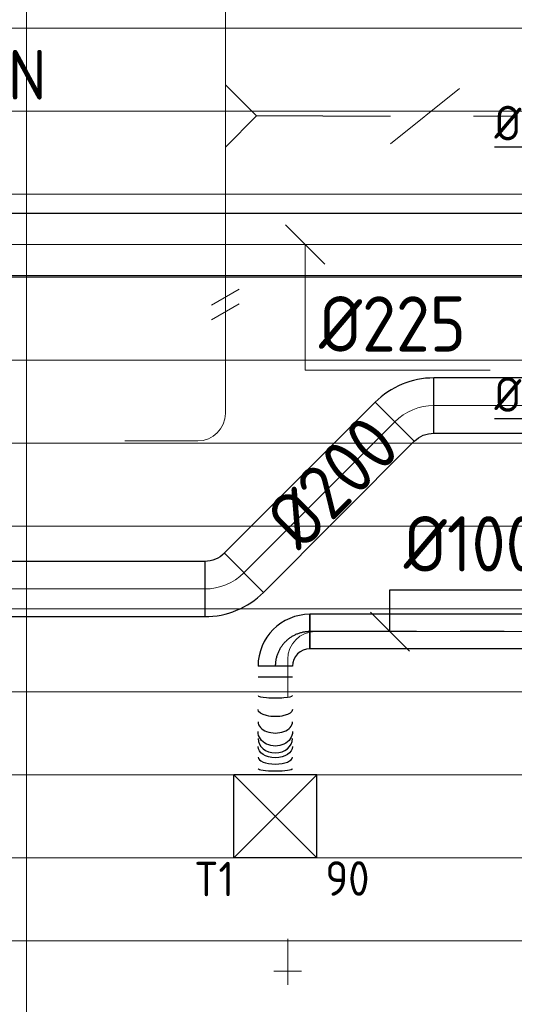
# Model space of a CAD drawing. Header units: millimetres. Extents: x -74135 to 19179, y 5032 to 51848.
# Tile 26 of 55: x -64681 to -62891, y 45819 to 49380. Entities that reach past the tile are written whole.
import ezdxf
from ezdxf.enums import TextEntityAlignment as Align

# ---------------------------------------------------------------- set-up
doc = ezdxf.new("R2010")
doc.units = ezdxf.units.MM
doc.header["$LTSCALE"] = 50
doc.linetypes.add('CENTER2', pattern=[28.575, 19.05, -3.175, 3.175, -3.175])
for name, color, linetype in [('4plfd', 254, 'Continuous'), ('WL570---_RETOUR', 100, 'Continuous'), ('WL570---_TOEVOER', 200, 'Continuous'), ('WL570---_TOEVOER_HL', 1, 'Continuous'), ('WL570---_TOEVOER_RST', 3, 'Continuous'), ('WL570---_TOEVOER_RST_HL', 1, 'Continuous'), ('WM570---_RETOUR', 2, 'Continuous'), ('WM570---_TOEVOER', 2, 'Continuous'), ('WM570---_TOEVOER_PR', 2, 'Continuous'), ('WM570---_TOEVOER_RST_PR', 1, 'Continuous')]:
    doc.layers.add(name, color=color, linetype=linetype)
for name, color, linetype, lineweight in [('WL570---_BESTAAND-HARTLIJN', 161, 'Continuous', 0), ('WL570---_BESTAAND-MAATVOERING', 161, 'Continuous', 0), ('WL570---_BESTAAND-TOEVOER', 180, 'Continuous', 0), ('WL570---_DEMONTEREN', 10, 'Continuous', 0)]:
    doc.layers.add(name, color=color, linetype=linetype, lineweight=lineweight)
doc.layers.get('WL570---_DEMONTEREN').off()
doc.styles.add('BURO-025', font='ISO96.shx', dxfattribs={"height": 125})
doc.styles.add('MAATVOERING', font='ISO')

# ---------------------------------------------------------------- blocks, each defined once
blk = doc.blocks.new('KARO')
for p, q in [((1, 0.5), (0, 0.5)), ((0, -0.5), (1, -0.5))]:
    blk.add_line(p, q)
at = {"invisible_edges": 15}
blk.add_3dface([(0, 0.5), (0, -0.5), (1, -0.5), (1, 0.5)], dxfattribs=at)
at = {"layer": 'WL570---_BESTAAND-HARTLIJN'}
blk.add_line((0, 0), (1, 0), dxfattribs=at)
blk = doc.blocks.new('OSV1251000460G')
blk.add_lwpolyline([(0, -62.5), (46.7, -50), (46.7, 50), (0, 62.5)], close=True)
at = {"layer": 'WL570---_BESTAAND-HARTLIJN'}
blk.add_line((0, 0), (46.7, 0), dxfattribs=at)
blk = doc.blocks.new('OBO10000090H')
blk.add_lwpolyline([(50, -100, 0.414214), (-100, 50), (-100, -50, -0.414214), (-50, -100)], format="xyb", close=True)
at = {"invisible_edges": 15}
for points in [[(-91.3, -50.8), (-74, 47.7), (-100, 50), (-100, -50)], [(-82.9, -53), (-48.7, 41), (-74, 47.7), (-91.3, -50.8)], [(-75, -56.7), (-25, 29.9), (-48.7, 41), (-82.9, -53)], [(-67.9, -61.7), (-3.6, 14.9), (-25, 29.9), (-75, -56.7)], [(-61.7, -67.9), (14.9, -3.6), (-3.6, 14.9), (-67.9, -61.7)], [(-56.7, -75), (29.9, -25), (14.9, -3.6), (-61.7, -67.9)], [(-53, -82.9), (41, -48.7), (29.9, -25), (-56.7, -75)], [(-50.8, -91.3), (47.7, -74), (41, -48.7), (-53, -82.9)], [(-50, -100), (50, -100), (47.7, -74), (-50.8, -91.3)]]:
    blk.add_3dface(points, dxfattribs=at)
at = {"layer": 'WL570---_BESTAAND-HARTLIJN'}
blk.add_arc((-100, -100), 100, 0, 90, dxfattribs=at)
blk = doc.blocks.new('OBO20000045H')
blk.add_lwpolyline([(100, -82.8, 0.198912), (12.1, 129.3), (-129.3, -12.1, -0.198912), (-100, -82.8)], format="xyb", close=True)
at = {"invisible_edges": 15}
for points in [[(-123.4, -18.6), (29.8, 110), (12.1, 129.3), (-129.3, -12.1)], [(-118.1, -25.5), (45.7, 89.2), (29.8, 110), (-123.4, -18.6)], [(-113.4, -32.8), (59.8, 67.2), (45.7, 89.2), (-118.1, -25.5)], [(-109.4, -40.6), (71.9, 43.9), (59.8, 67.2), (-113.4, -32.8)], [(-106, -48.6), (81.9, 19.8), (71.9, 43.9), (-109.4, -40.6)], [(-103.4, -57), (89.8, -5.2), (81.9, 19.8), (-106, -48.6)], [(-101.5, -65.5), (95.4, -30.7), (89.8, -5.2), (-103.4, -57)], [(-100.4, -74.1), (98.9, -56.7), (95.4, -30.7), (-101.5, -65.5)], [(-100, -82.8), (100, -82.8), (98.9, -56.7), (-100.4, -74.1)]]:
    blk.add_3dface(points, dxfattribs=at)
at = {"layer": 'WL570---_BESTAAND-HARTLIJN'}
blk.add_arc((-200, -82.8), 200, 0, 45, dxfattribs=at)
blk = doc.blocks.new('MVLINE')
blk.add_line((35.4, -35.4), (-35.4, 35.4))
blk = doc.blocks.new('OTS12512512500H')
blk.add_lwpolyline([(-112.5, -62.5), (112.5, -62.5), (112.5, 62.5), (62.5, 112.5), (-62.5, 112.5), (-112.5, 62.5)], close=True)
at = {"layer": 'WL570---_BESTAAND-HARTLIJN'}
blk.add_line((-112.5, 0), (112.5, 0), dxfattribs=at)
at = {"layer": 'WL570---_BESTAAND-TOEVOER'}
blk.add_lwpolyline([(-112.5, 0), (0, 112.5), (112.5, 0)], dxfattribs=at)
blk = doc.blocks.new('OSV1251000460K')
blk.add_lwpolyline([(-46.7, -62.5), (0, -50), (0, 50), (-46.7, 62.5)], close=True)
at = {"layer": 'WL570---_BESTAAND-HARTLIJN'}
blk.add_line((-46.7, 0), (0, 0), dxfattribs=at)
blk = doc.blocks.new('VBX1001000010025000')
blk.add_lwpolyline([(50, -100), (300, -100), (300, 100), (50, 100)], close=True)
for points in [[(50, 50), (0, 50), (0, -50), (50, -50)], [(300, -50), (350, -50), (350, 50), (300, 50)]]:
    blk.add_lwpolyline(points)
at = {"layer": 'WL570---_BESTAAND-HARTLIJN'}
blk.add_line((300, 0), (350, 0), dxfattribs=at)
at = {"layer": 'WL570---_BESTAAND-TOEVOER'}
blk.add_line((50, -100), (300, 100), dxfattribs=at)
blk = doc.blocks.new('OBO10000090ZE')
blk.add_lwpolyline([(-50, 0), (50, 0), (50, 100, 1), (-50, 100)], format="xyb", close=True)
at = {"layer": 'WL570---_BESTAAND-HARTLIJN'}
for points in [[(0, 0), (0, 150)], [(-50, 100), (50, 100)]]:
    blk.add_lwpolyline(points, dxfattribs=at)
blk = doc.blocks.new('UISO')
for p, q in [((0, 0.18), (1, 0.757)), ((0, 0), (1, 0.577))]:
    blk.add_line(p, q)
at = {"layer": 'WL570---_BESTAAND-TOEVOER'}
for p, q in [((0, 0.36), (1, 0.937)), ((0, -0.18), (1, 0.397))]:
    blk.add_line(p, q, dxfattribs=at)
blk = doc.blocks.new('Groep-47')
at = {"color": 8, "linetype": 'Continuous', "lineweight": 13}
for p, q in [((-73154.9, 48999.1), (-11882.7, 48999.1)), ((-73154.9, 48699.1), (-11882.7, 48699.1)), ((-73154.9, 48399.1), (-11882.7, 48399.1)), ((-73154.9, 48399.1), (-11882.7, 48399.1)), ((-73154.9, 48099.1), (-11882.7, 48099.1)), ((-73154.9, 47799.1), (-11882.7, 47799.1)), ((-73154.9, 47499.1), (-11882.7, 47499.1)), ((-73154.9, 47199.1), (-11882.7, 47199.1)), ((-73154.9, 46899.1), (-11882.7, 46899.1)), ((-73154.9, 46599.1), (-11882.7, 46599.1)), ((-73154.9, 46299.1), (-11882.7, 46299.1)), ((-73154.9, 45999.1), (-11882.7, 45999.1)), ((-73154.9, 45699.1), (-11882.7, 45699.1))]:
    blk.add_line(p, q, dxfattribs=at)
blk = doc.blocks.new('Groep-53')
at = {"color": 8, "linetype": 'Continuous', "lineweight": 13}
blk.add_line((-65654.9, 50199.1), (-65654.9, 43299.1), dxfattribs=at)
at = {"color": 8}
blk.add_blockref('Groep-47', (0, 0), dxfattribs=at)
blk = doc.blocks.new('Block plafond 4e verd')
at = {"layer": '4plfd'}
blk.add_blockref('Groep-53', (73304.912, -19149.14), dxfattribs=at)
blk = doc.blocks.new('*U266')
at = {"color": 0, "ltscale": 10}
for p, q in [((150, 150, -2500), (-150, 150, -2500)), ((-150, -150, -2500), (-150, 150, -2500)), ((150, -150, -2500), (-150, 150, -2500)), ((-150, -150, -2500), (150, 150, -2500)), ((150, -150, -2500), (150, 150, -2500)), ((150, -150, -2500), (-150, -150, -2500))]:
    blk.add_line(p, q, dxfattribs=at)
at = {"layer": 'WL570---_TOEVOER_RST_HL', "linetype": 'CENTER2'}
blk.add_circle((0, 0, -2500), 0.075, dxfattribs=at)
at = {"layer": 'WL570---_TOEVOER_RST', "color": 2, "style": 'BURO-025'}
for tag in ['MC', 'Q']:
    blk.add_attdef(tag, text='', height=125, dxfattribs=at).set_placement((0, 0), align=Align.MIDDLE)
at = {"layer": 'WM570---_TOEVOER_RST_PR', "color": 2, "style": 'BURO-025'}
blk.add_attdef('POSNR', text='', height=125, dxfattribs=at).set_placement((0, 0), align=Align.MIDDLE)
blk = doc.blocks.new('*U307')
at = {"color": 0, "ltscale": 10}
for p, q in [((0, 62.5, -2700), (0, -62.5, -2700)), ((39.9, 62.5, -2700), (39.9, -62.5, -2700)), ((393.3, 62.5, -2700), (393.3, -62.5, -2700))]:
    blk.add_line(p, q, dxfattribs=at)
for centre, major_axis, ratio, start_param, end_param in [((106.2, 0, -2700), (0, -62.5), 0.140142, 0, 3.141593), ((201.3, 0, -2700), (0, -62.5), 0.647555, 0, 3.141593), ((261.4, 0, -2700), (0, 62.5), 0.83559, 3.141593, 6.283185), ((328.6, 0, -2700), (0, 62.5), 0.409628, 3.141593, 6.283185)]:
    blk.add_ellipse(centre, major_axis=major_axis, ratio=ratio, start_param=start_param, end_param=end_param, dxfattribs=at)
at = {"color": 0, "ltscale": 10, "extrusion": (0, 0, -1)}
for centre, major_axis, ratio, start_param, end_param in [((156.7, 0, -2700), (0, 62.5), 0.409628, 0, 3.141593), ((236.6, 0, -2700), (0, 62.5), 0.83559, 0, 3.141593), ((291, 0, -2700), (0, -62.5), 0.647555, 3.141593, 6.283185), ((371.2, 0, -2700), (0, -62.5), 0.140142, 3.141593, 6.283185)]:
    blk.add_ellipse(centre, major_axis=major_axis, ratio=ratio, start_param=start_param, end_param=end_param, dxfattribs=at)
at = {"layer": 'WM570---_TOEVOER_PR', "color": 2, "style": 'BURO-025'}
blk.add_attdef('POSNR', text='', height=125, dxfattribs=at).set_placement((0, 0), align=Align.MIDDLE)
blk = doc.blocks.new('*U308')
at = {"color": 0, "ltscale": 10}
for p, q in [((0, 62.5, -2700), (1814.5, 62.5, -2700)), ((0, -62.5, -2700), (0, 62.5, -2700)), ((1814.5, 62.5, -2700), (1814.5, -62.5, -2700)), ((0, -62.5, -2700), (1814.5, -62.5, -2700))]:
    blk.add_line(p, q, dxfattribs=at)
at = {"layer": 'WL570---_TOEVOER_HL', "linetype": 'CENTER2'}
blk.add_line((0, 0, -2700), (1814.5, 0, -2700), dxfattribs=at)
at = {"layer": 'WM570---_TOEVOER_PR', "color": 2, "style": 'BURO-025'}
blk.add_attdef('POSNR', text='', height=125, dxfattribs=at).set_placement((0, 0), align=Align.MIDDLE)
blk = doc.blocks.new('*U309')
at = {"color": 0, "ltscale": 10}
for p, q in [((-125, -62.5, -2700), (-125, 62.5, -2700)), ((62.5, -125, -2700), (-62.5, -125, -2700))]:
    blk.add_line(p, q, dxfattribs=at)
for radius in [187.5, 62.5]:
    blk.add_arc((-125, -125, -2700), radius, 0, 90, dxfattribs=at)
at = {"layer": 'WL570---_TOEVOER_HL', "linetype": 'CENTER2'}
blk.add_arc((-125, -125, -2700), 125, 0, 90, dxfattribs=at)
at = {"layer": 'WM570---_TOEVOER_PR', "color": 2, "style": 'BURO-025'}
blk.add_attdef('POSNR', text='', height=125, dxfattribs=at).set_placement((0, 0), align=Align.MIDDLE)
blk = doc.blocks.new('*U330')
at = {"layer": 'WM570---_TOEVOER', "color": 0, "ltscale": 10}
for p, q in [((-50, -50), (50, 50)), ((50, 0), (-466.6, 0))]:
    blk.add_line(p, q, dxfattribs=at)
at = {"layer": 'WM570---_TOEVOER', "color": 0, "style": 'BURO-025'}
blk.add_text('%%c125', height=125, dxfattribs=at).set_placement((-466.6, 25))

msp = doc.modelspace()

# ---------------------------------------------------------------- linework, layer by layer
at = {"layer": 'WL570---_BESTAAND-MAATVOERING'}
msp.add_lwpolyline([(-63647.9, 48566.7), (-63647.9, 48113.1), (-62978.8, 48113.1)], dxfattribs=at)
at = {"layer": 'WM570---_TOEVOER'}
msp.add_lwpolyline([(-63341.2, 47167.1), (-63341.2, 47317.7), (-62715, 47317.7)], dxfattribs=at)

# ---------------------------------------------------------------- block references
at = {"layer": 'WL570---_BESTAAND-MAATVOERING', "xscale": 2, "yscale": 2, "zscale": 2}
msp.add_blockref('MVLINE', (-63647.9, 48566.7), dxfattribs=at)
at = {"layer": 'WL570---_DEMONTEREN'}
for p, xscale, yscale, zscale, rotation in [((-63936.7, 49591.3), 327.058226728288, 100, 100, 270), ((-63936.7, 49144.5), 73.0667997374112, 125, 125, 90), ((-63389.3, 49031.4), 148.2546959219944, 100, 100, 180), ((-63039.3, 49031.4), -148.2546959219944, 100, 100, 180), ((-63936.7, 48919.5), 73.86159897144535, 125, 125, 270), ((-63936.7, 48799), 120.3173467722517, 100, 100, 270), ((-63936.7, 48678.7), 225.01605862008, 100, 100, 270), ((-63936.7, 47956.4), 497.2587075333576, 100, 100, 90), ((-64300.3, 47856.4), -263.5741460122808, 100, 100, 180), ((-63710.9, 46928.6), 138.5896735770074, 100, 100, 90), ((-63710.9, 46039.7), 16.03765465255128, 100, 100, 90)]:
    msp.add_blockref('KARO', p, dxfattribs=dict(at, xscale=xscale, yscale=yscale, zscale=zscale, rotation=rotation))
for name, p, rotation in [('OSV1251000460G', (-63936.7, 49217.6), 90.00000000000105), ('OTS12512512500H', (-63936.7, 49032), 270), ('VBX1001000010025000', (-63039.3, 49031.4), 180.0000000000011), ('OBO10000090H', (-63936.7, 47856.4), 270.000000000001), ('OBO10000090H', (-63710.9, 47167.1), 90), ('OBO10000090ZE', (-63710.9, 46039.7), 180)]:
    msp.add_blockref(name, p, dxfattribs=dict(at, rotation=rotation))
for name, p, xscale, yscale, zscale in [('KARO', (-63824.2, 49032), 240.0342306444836, 125, 125), ('UISO', (-63986.7, 48312.1), 100, 100, 100), ('KARO', (-63610.9, 47167.1), 1512.989714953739, 100, 100)]:
    msp.add_blockref(name, p, dxfattribs=dict(at, xscale=xscale, yscale=yscale, zscale=zscale))
msp.add_blockref('OSV1251000460K', (-63537.5, 49031.4), dxfattribs=at)
at = {"layer": 'WL570---_DEMONTEREN', "xscale": -1, "rotation": 89.99999999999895}
msp.add_blockref('OSV1251000460G', (-63936.7, 48845.6), dxfattribs=at)
at = {"layer": 'WL570---_RETOUR'}
msp.add_blockref('Block plafond 4e verd', (-72306, 19498.9), dxfattribs=at)
at = {"layer": 'WL570---_RETOUR', "xscale": 5919.153650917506, "yscale": 224, "zscale": 224}
msp.add_blockref('KARO', (-64951.9, 48566.7), dxfattribs=at)
at = {"layer": 'WL570---_TOEVOER'}
for name, p, rotation in [('OBO20000045H', (-63265, 47984.5), 90), ('OBO20000045H', (-63928.3, 47321.2), 270), ('*U309', (-63756, 47167.1, 2700), 90), ('*U308', (-61816.4, 47167.1, 2700), 180), ('*U307', (-63756, 47042.1, 2700), 270)]:
    msp.add_blockref(name, p, dxfattribs=dict(at, rotation=rotation))
at = {"layer": 'WL570---_TOEVOER', "yscale": 200, "zscale": 200}
for p, xscale, rotation in [((-62650.5, 47984.5), 531.6204165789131, 180), ((-63323.6, 47925.9), 772.3777550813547, 224.9999999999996), ((-64011.2, 47321.2), 2512.58651471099, 180)]:
    msp.add_blockref('KARO', p, dxfattribs=dict(at, xscale=xscale, rotation=rotation))
at = {"layer": 'WL570---_TOEVOER'}
ref = msp.add_blockref('*U266', (-63756, 46498.9, 2500), dxfattribs=at)
ref.add_attrib('Q', '90', (-63574.8, 46211.9), dxfattribs={"layer": 'WL570---_TOEVOER_RST', "color": 2, "height": 125, "style": 'BURO-025'})
ref.add_attrib('MC', 'T1', (-64049.9, 46209.8), dxfattribs={"layer": 'WL570---_TOEVOER_RST', "color": 2, "height": 125, "style": 'BURO-025'})
at = {"layer": 'WM570---_TOEVOER'}
for p in [(-62496.5, 48918.5, 2700), (-62496.5, 47936.9, 2700)]:
    msp.add_blockref('*U330', p, dxfattribs=at)
at = {"layer": 'WM570---_TOEVOER', "xscale": 2, "yscale": 2, "zscale": 2}
msp.add_blockref('MVLINE', (-63341.2, 47167.1), dxfattribs=at)

# ---------------------------------------------------------------- texts
at = {"layer": 'WL570---_BESTAAND-MAATVOERING', "style": 'MAATVOERING'}
msp.add_text('%%c225', height=200, dxfattribs=at).set_placement((-63597.9, 48179.7))
at = {"layer": 'WM570---_RETOUR', "style": 'BURO-025'}
msp.add_text('AFDICHTEN', height=180, dxfattribs=at).set_placement((-65675.6, 49090.2))
at = {"layer": 'WM570---_TOEVOER', "style": 'MAATVOERING'}
msp.add_text('%%c200', height=200, rotation=45, dxfattribs=at).set_placement((-63293, 47821.5), align=Align.RIGHT)
msp.add_text('%%c100', height=200, dxfattribs=at).set_placement((-63291.2, 47384.4))

doc.saveas('drawing.dxf')
